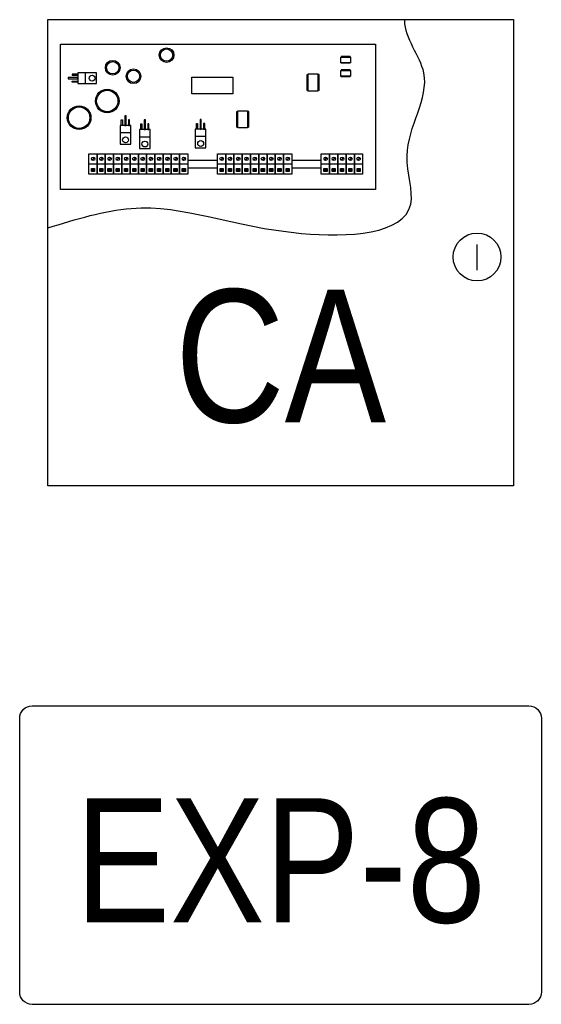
# Model space of a CAD drawing. Header units: centimetres. Extents: x 74448 to 96987, y -37016 to -10817.
# Tile 86 of 174: x 78943 to 79004, y -32127 to -32013. Entities that reach past the tile are written whole.
import ezdxf

# ---------------------------------------------------------------- set-up
doc = ezdxf.new("R2010")
doc.units = ezdxf.units.CM
doc.header["$LTSCALE"] = 0.02
doc.layers.get('0').update_dxf_attribs({"color": 8, "lineweight": 13})
doc.layers.add('SSWiN', color=7, linetype='Continuous', lineweight=25)
doc.styles.add('AAT', font='ARIALN.TTF')

# ---------------------------------------------------------------- blocks, each defined once
blk = doc.blocks.new('AAT_EKSPENDER 8WE')
blk.add_lwpolyline([(18, -12.02), (1, -12.02, -0.414214), (0, -11.02), (0, 11.02, -0.414214), (1, 12.02), (41.045, 12.02, -0.414214), (42.045, 11.02), (42.045, -11.02, -0.414214), (41.045, -12.02), (1, -12.02)], format="xyb")
at = {"insert": (21.022, -0.5), "char_height": 10, "width": 40.04484, "attachment_point": 5, "style": 'AAT'}
blk.add_mtext('EXP-8', dxfattribs=at)
blk = doc.blocks.new('AAT_CENTRALA SWN')
h = blk.add_hatch(color=256)
h.dxf.hatch_style = 1
h.paths.add_polyline_path([(4.95, 8.88), (4.62, 8.88), (4.62, 8.55), (4.95, 8.55)])
h = blk.add_hatch(color=256)
h.dxf.hatch_style = 1
h.paths.add_polyline_path([(5.82, 8.88), (5.49, 8.88), (5.49, 8.55), (5.82, 8.55)])
h = blk.add_hatch(color=256)
h.dxf.hatch_style = 1
h.paths.add_polyline_path([(6.69, 8.88), (6.36, 8.88), (6.36, 8.55), (6.69, 8.55)])
h = blk.add_hatch(color=256)
h.dxf.hatch_style = 1
h.paths.add_polyline_path([(7.56, 8.88), (7.23, 8.88), (7.23, 8.55), (7.56, 8.55)])
h = blk.add_hatch(color=256)
h.dxf.hatch_style = 1
h.paths.add_polyline_path([(8.43, 8.88), (8.11, 8.88), (8.11, 8.55), (8.43, 8.55)])
h = blk.add_hatch(color=256)
h.dxf.hatch_style = 1
h.paths.add_polyline_path([(9.31, 8.88), (8.98, 8.88), (8.98, 8.55), (9.31, 8.55)])
h = blk.add_hatch(color=256)
h.dxf.hatch_style = 1
h.paths.add_polyline_path([(10.18, 8.88), (9.85, 8.88), (9.85, 8.55), (10.18, 8.55)])
h = blk.add_hatch(color=256)
h.dxf.hatch_style = 1
h.paths.add_polyline_path([(11.05, 8.88), (10.72, 8.88), (10.72, 8.55), (11.05, 8.55)])
h = blk.add_hatch(color=256)
h.dxf.hatch_style = 1
h.paths.add_polyline_path([(11.92, 8.88), (11.59, 8.88), (11.59, 8.55), (11.92, 8.55)])
h = blk.add_hatch(color=256)
h.dxf.hatch_style = 1
h.paths.add_polyline_path([(12.79, 8.88), (12.46, 8.88), (12.46, 8.55), (12.79, 8.55)])
h = blk.add_hatch(color=256)
h.dxf.hatch_style = 1
h.paths.add_polyline_path([(13.66, 8.88), (13.33, 8.88), (13.33, 8.55), (13.66, 8.55)])
h = blk.add_hatch(color=256)
h.dxf.hatch_style = 1
h.paths.add_polyline_path([(14.53, 8.88), (14.21, 8.88), (14.21, 8.55), (14.53, 8.55)])
h = blk.add_hatch(color=256)
h.dxf.hatch_style = 1
h.paths.add_polyline_path([(18.53, 8.88), (18.2, 8.88), (18.2, 8.55), (18.53, 8.55)])
h = blk.add_hatch(color=256)
h.dxf.hatch_style = 1
h.paths.add_polyline_path([(19.4, 8.88), (19.07, 8.88), (19.07, 8.55), (19.4, 8.55)])
h = blk.add_hatch(color=256)
h.dxf.hatch_style = 1
h.paths.add_polyline_path([(20.27, 8.88), (19.94, 8.88), (19.94, 8.55), (20.27, 8.55)])
h = blk.add_hatch(color=256)
h.dxf.hatch_style = 1
h.paths.add_polyline_path([(21.14, 8.88), (20.81, 8.88), (20.81, 8.55), (21.14, 8.55)])
h = blk.add_hatch(color=256)
h.dxf.hatch_style = 1
h.paths.add_polyline_path([(22.01, 8.88), (21.68, 8.88), (21.68, 8.55), (22.01, 8.55)])
h = blk.add_hatch(color=256)
h.dxf.hatch_style = 1
h.paths.add_polyline_path([(22.88, 8.88), (22.55, 8.88), (22.55, 8.55), (22.88, 8.55)])
h = blk.add_hatch(color=256)
h.dxf.hatch_style = 1
h.paths.add_polyline_path([(23.75, 8.88), (23.43, 8.88), (23.43, 8.55), (23.75, 8.55)])
h = blk.add_hatch(color=256)
h.dxf.hatch_style = 1
h.paths.add_polyline_path([(24.63, 8.88), (24.3, 8.88), (24.3, 8.55), (24.63, 8.55)])
h = blk.add_hatch(color=256)
h.dxf.hatch_style = 1
h.paths.add_polyline_path([(25.5, 8.88), (25.17, 8.88), (25.17, 8.55), (25.5, 8.55)])
h = blk.add_hatch(color=256)
h.dxf.hatch_style = 1
h.paths.add_polyline_path([(29.49, 8.88), (29.16, 8.88), (29.16, 8.55), (29.49, 8.55)])
h = blk.add_hatch(color=256)
h.dxf.hatch_style = 1
h.paths.add_polyline_path([(30.36, 8.88), (30.03, 8.88), (30.03, 8.55), (30.36, 8.55)])
h = blk.add_hatch(color=256)
h.dxf.hatch_style = 1
h.paths.add_polyline_path([(31.23, 8.88), (30.9, 8.88), (30.9, 8.55), (31.23, 8.55)])
h = blk.add_hatch(color=256)
h.dxf.hatch_style = 1
h.paths.add_polyline_path([(32.1, 8.88), (31.77, 8.88), (31.77, 8.55), (32.1, 8.55)])
h = blk.add_hatch(color=256)
h.dxf.hatch_style = 1
h.paths.add_polyline_path([(32.97, 8.88), (32.65, 8.88), (32.65, 8.55), (32.97, 8.55)])
for p, q in [((31.91, 20.69), (30.97, 20.69)), ((30.97, 20.69), (30.97, 20.62)), ((30.97, 19.98), (30.97, 20.04)), ((31.91, 19.98), (30.97, 19.98)), ((31.01, 20.69), (31.01, 20.62)), ((31.01, 19.98), (31.01, 20.04)), ((31.06, 20.69), (31.06, 20.62)), ((31.06, 19.98), (31.06, 20.04)), ((31.1, 20.69), (31.1, 20.62)), ((31.1, 19.98), (31.1, 20.04)), ((31.15, 20.69), (31.15, 20.62)), ((31.15, 19.98), (31.15, 20.04)), ((31.19, 20.69), (31.19, 20.62)), ((31.19, 19.98), (31.19, 20.04)), ((31.24, 20.69), (31.24, 20.62)), ((31.24, 19.98), (31.24, 20.04)), ((31.28, 20.69), (31.28, 20.62)), ((31.28, 19.98), (31.28, 20.04)), ((31.33, 20.69), (31.33, 20.62)), ((31.33, 19.98), (31.33, 20.04)), ((31.37, 20.69), (31.37, 20.62)), ((31.37, 19.98), (31.37, 20.04)), ((31.41, 20.69), (31.41, 20.62)), ((31.42, 19.98), (31.42, 20.04)), ((31.46, 20.69), (31.46, 20.62)), ((31.46, 19.98), (31.46, 20.04)), ((31.5, 20.69), (31.5, 20.62)), ((31.51, 19.98), (31.51, 20.04)), ((31.55, 20.69), (31.55, 20.62)), ((31.55, 19.98), (31.55, 20.04)), ((31.59, 20.69), (31.59, 20.62)), ((31.59, 19.98), (31.59, 20.04)), ((31.64, 20.69), (31.64, 20.62)), ((31.64, 19.98), (31.64, 20.04)), ((31.68, 20.69), (31.68, 20.62)), ((31.68, 19.98), (31.68, 20.04)), ((31.73, 20.69), (31.73, 20.62)), ((31.73, 19.98), (31.73, 20.04)), ((31.77, 20.69), (31.77, 20.62)), ((31.77, 19.98), (31.77, 20.04)), ((31.82, 20.69), (31.82, 20.62)), ((31.82, 19.98), (31.82, 20.04)), ((31.86, 20.69), (31.86, 20.62)), ((31.86, 19.98), (31.86, 20.04)), ((31.91, 20.69), (31.91, 20.62)), ((31.91, 19.98), (31.91, 20.04)), ((3.96, 18.97), (3.96, 17.83)), ((27.38, 17.11), (27.38, 18.79)), ((27.38, 18.79), (27.5, 18.79)), ((27.38, 18.71), (27.5, 18.71)), ((28.65, 18.79), (28.53, 18.79)), ((28.65, 18.71), (28.53, 18.71)), ((28.65, 17.11), (28.65, 18.79)), ((31.91, 19.27), (30.97, 19.27)), ((30.97, 19.27), (30.97, 19.2)), ((31.01, 19.27), (31.01, 19.2)), ((31.06, 19.27), (31.06, 19.2)), ((31.1, 19.27), (31.1, 19.2)), ((31.15, 19.27), (31.15, 19.2)), ((31.19, 19.27), (31.19, 19.2)), ((31.24, 19.27), (31.24, 19.2)), ((31.28, 19.27), (31.28, 19.2)), ((31.33, 19.27), (31.33, 19.2)), ((31.37, 19.27), (31.37, 19.2)), ((31.41, 19.27), (31.41, 19.2)), ((31.46, 19.27), (31.46, 19.2)), ((31.5, 19.27), (31.5, 19.2)), ((31.55, 19.27), (31.55, 19.2)), ((31.59, 19.27), (31.59, 19.2)), ((31.64, 19.27), (31.64, 19.2)), ((31.68, 19.27), (31.68, 19.2)), ((31.73, 19.27), (31.73, 19.2)), ((31.77, 19.27), (31.77, 19.2)), ((31.82, 19.27), (31.82, 19.2)), ((31.86, 19.27), (31.86, 19.2)), ((31.91, 19.27), (31.91, 19.2)), ((27.38, 18.63), (27.5, 18.63)), ((27.38, 18.55), (27.5, 18.55)), ((27.38, 18.47), (27.5, 18.47)), ((27.38, 18.39), (27.5, 18.39)), ((27.38, 18.31), (27.5, 18.31)), ((27.38, 18.23), (27.5, 18.23)), ((27.38, 18.15), (27.5, 18.15)), ((27.38, 18.07), (27.5, 18.07)), ((27.38, 17.99), (27.5, 17.99)), ((27.38, 17.91), (27.5, 17.91)), ((27.38, 17.83), (27.5, 17.83)), ((27.38, 17.75), (27.5, 17.75)), ((27.38, 17.67), (27.5, 17.67)), ((28.65, 18.63), (28.53, 18.63)), ((28.65, 18.55), (28.53, 18.55)), ((28.65, 18.47), (28.53, 18.47)), ((28.65, 18.39), (28.53, 18.39)), ((28.65, 18.31), (28.53, 18.31)), ((28.65, 18.23), (28.53, 18.23)), ((28.65, 18.15), (28.53, 18.15)), ((28.65, 18.07), (28.53, 18.07)), ((28.65, 17.99), (28.53, 17.99)), ((28.65, 17.91), (28.53, 17.91)), ((28.65, 17.83), (28.53, 17.83)), ((28.65, 17.75), (28.53, 17.75)), ((28.65, 17.67), (28.53, 17.67)), ((30.97, 18.55), (30.97, 18.62)), ((31.91, 18.55), (30.97, 18.55)), ((31.01, 18.55), (31.01, 18.62)), ((31.06, 18.55), (31.06, 18.62)), ((31.1, 18.55), (31.1, 18.62)), ((31.15, 18.55), (31.15, 18.62)), ((31.19, 18.55), (31.19, 18.62)), ((31.24, 18.55), (31.24, 18.62)), ((31.28, 18.55), (31.28, 18.62)), ((31.33, 18.55), (31.33, 18.62)), ((31.37, 18.55), (31.37, 18.62)), ((31.42, 18.55), (31.42, 18.62)), ((31.46, 18.55), (31.46, 18.62)), ((31.51, 18.55), (31.51, 18.62)), ((31.55, 18.55), (31.55, 18.62)), ((31.59, 18.55), (31.59, 18.62)), ((31.64, 18.55), (31.64, 18.62)), ((31.68, 18.55), (31.68, 18.62)), ((31.73, 18.55), (31.73, 18.62)), ((31.77, 18.55), (31.77, 18.62)), ((31.82, 18.55), (31.82, 18.62)), ((31.86, 18.55), (31.86, 18.62)), ((31.91, 18.55), (31.91, 18.62)), ((27.38, 17.59), (27.5, 17.59)), ((27.38, 17.51), (27.5, 17.51)), ((27.38, 17.43), (27.5, 17.43)), ((27.38, 17.35), (27.5, 17.35)), ((27.38, 17.27), (27.5, 17.27)), ((27.38, 17.19), (27.5, 17.19)), ((27.38, 17.11), (27.5, 17.11)), ((28.65, 17.59), (28.53, 17.59)), ((28.65, 17.51), (28.53, 17.51)), ((28.65, 17.43), (28.53, 17.43)), ((28.65, 17.35), (28.53, 17.35)), ((28.65, 17.27), (28.53, 17.27)), ((28.65, 17.19), (28.53, 17.19)), ((28.65, 17.11), (28.53, 17.11)), ((19.95, 13.23), (19.95, 14.91)), ((19.95, 14.91), (20.07, 14.91)), ((19.95, 14.83), (20.07, 14.83)), ((19.95, 14.75), (20.07, 14.75)), ((19.95, 14.67), (20.07, 14.67)), ((19.95, 14.59), (20.07, 14.59)), ((21.22, 14.91), (21.1, 14.91)), ((21.22, 14.83), (21.1, 14.83)), ((21.22, 14.75), (21.1, 14.75)), ((21.22, 14.67), (21.1, 14.67)), ((21.22, 14.59), (21.1, 14.59)), ((21.22, 13.23), (21.22, 14.91)), ((19.95, 14.51), (20.07, 14.51)), ((19.95, 14.43), (20.07, 14.43)), ((19.95, 14.35), (20.07, 14.35)), ((19.95, 14.27), (20.07, 14.27)), ((19.95, 14.19), (20.07, 14.19)), ((19.95, 14.11), (20.07, 14.11)), ((19.95, 14.03), (20.07, 14.03)), ((19.95, 13.95), (20.07, 13.95)), ((19.95, 13.87), (20.07, 13.87)), ((19.95, 13.79), (20.07, 13.79)), ((19.95, 13.71), (20.07, 13.71)), ((19.95, 13.63), (20.07, 13.63)), ((19.95, 13.55), (20.07, 13.55)), ((21.22, 14.51), (21.1, 14.51)), ((21.22, 14.43), (21.1, 14.43)), ((21.22, 14.35), (21.1, 14.35)), ((21.22, 14.27), (21.1, 14.27)), ((21.22, 14.19), (21.1, 14.19)), ((21.22, 14.11), (21.1, 14.11)), ((21.22, 14.03), (21.1, 14.03)), ((21.22, 13.95), (21.1, 13.95)), ((21.22, 13.87), (21.1, 13.87)), ((21.22, 13.79), (21.1, 13.79)), ((21.22, 13.71), (21.1, 13.71)), ((21.22, 13.63), (21.1, 13.63)), ((21.22, 13.55), (21.1, 13.55)), ((8.78, 12.63), (7.64, 12.63)), ((19.95, 13.47), (20.07, 13.47)), ((19.95, 13.39), (20.07, 13.39)), ((19.95, 13.31), (20.07, 13.31)), ((19.95, 13.23), (20.07, 13.23)), ((21.22, 13.47), (21.1, 13.47)), ((21.22, 13.39), (21.1, 13.39)), ((21.22, 13.31), (21.1, 13.31)), ((21.22, 13.23), (21.1, 13.23)), ((10.82, 12.19), (9.68, 12.19)), ((16.71, 12.24), (15.57, 12.24)), ((4.34, 9.36), (5.21, 9.36)), ((4.65, 9.79), (4.94, 10.02)), ((5.21, 9.36), (6.08, 9.36)), ((5.52, 9.79), (5.81, 10.02)), ((6.08, 9.36), (6.95, 9.36)), ((6.4, 9.79), (6.69, 10.02)), ((6.95, 9.36), (7.83, 9.36)), ((7.27, 9.79), (7.56, 10.02)), ((7.83, 9.36), (8.7, 9.36)), ((8.14, 9.79), (8.43, 10.02)), ((8.7, 9.36), (9.57, 9.36)), ((9.01, 9.79), (9.3, 10.02)), ((9.57, 9.36), (10.44, 9.36)), ((9.88, 9.79), (10.17, 10.02)), ((10.44, 9.36), (11.31, 9.36)), ((10.75, 9.79), (11.04, 10.02)), ((11.31, 9.36), (12.18, 9.36)), ((11.62, 9.79), (11.91, 10.02)), ((12.18, 9.36), (13.05, 9.36)), ((12.5, 9.79), (12.78, 10.02)), ((13.05, 9.36), (13.93, 9.36)), ((13.37, 9.79), (13.66, 10.02)), ((13.93, 9.36), (14.8, 9.36)), ((14.24, 9.79), (14.53, 10.02)), ((14.8, 9.76), (17.92, 9.76)), ((17.92, 9.36), (18.79, 9.36)), ((18.23, 9.79), (18.52, 10.02)), ((18.79, 9.36), (19.66, 9.36)), ((19.1, 9.79), (19.39, 10.02)), ((19.66, 9.36), (20.53, 9.36)), ((19.97, 9.79), (20.26, 10.02)), ((20.53, 9.36), (21.4, 9.36)), ((20.84, 9.79), (21.13, 10.02)), ((21.4, 9.36), (22.27, 9.36)), ((21.72, 9.79), (22, 10.02)), ((22.27, 9.36), (23.15, 9.36)), ((22.59, 9.79), (22.88, 10.02)), ((23.15, 9.36), (24.02, 9.36)), ((23.46, 9.79), (23.75, 10.02)), ((24.02, 9.36), (24.89, 9.36)), ((24.33, 9.79), (24.62, 10.02)), ((24.89, 9.36), (25.76, 9.36)), ((25.2, 9.79), (25.49, 10.02)), ((25.76, 9.76), (28.88, 9.76)), ((28.88, 9.36), (29.75, 9.36)), ((29.19, 9.79), (29.48, 10.02)), ((29.75, 9.36), (30.62, 9.36)), ((30.06, 9.79), (30.35, 10.02)), ((30.62, 9.36), (31.49, 9.36)), ((30.94, 9.79), (31.23, 10.02)), ((31.49, 9.36), (32.37, 9.36)), ((31.81, 9.79), (32.1, 10.02)), ((32.37, 9.36), (33.24, 9.36)), ((32.68, 9.79), (32.97, 10.02)), ((14.8, 8.96), (17.92, 8.96)), ((25.76, 8.96), (28.88, 8.96))]:
    blk.add_line(p, q)
for points in [[(0, 24.58), (49.15, 24.58), (49.15, -24.58), (0, -24.58)], [(34.6, 6.67), (1.37, 6.67), (1.37, 22), (34.6, 22)], [(31.95, 20.04), (30.93, 20.04), (30.93, 20.62), (31.95, 20.62)], [(3.17, 18.84), (2.57, 18.84), (2.57, 18.72), (3.17, 18.72)], [(5.15, 18.97), (3.17, 18.97), (3.17, 17.83), (5.15, 17.83)], [(27.5, 17.04), (27.5, 18.86), (28.53, 18.86), (28.53, 17.04)], [(31.95, 18.62), (30.93, 18.62), (30.93, 19.2), (31.95, 19.2)], [(3.17, 18.47), (2.15, 18.47), (2.15, 18.34), (3.17, 18.34)], [(3.17, 17.97), (2.57, 17.97), (2.57, 18.08), (3.17, 18.08)], [(15.23, 18.51), (19.54, 18.51), (19.54, 16.77), (15.23, 16.77)], [(20.07, 13.16), (20.07, 14.98), (21.1, 14.98), (21.1, 13.16)], [(7.77, 13.43), (7.77, 14.03), (7.89, 14.03), (7.89, 13.43)], [(8.27, 13.43), (8.27, 14.44), (8.14, 14.44), (8.14, 13.43)], [(8.64, 13.43), (8.64, 14.03), (8.53, 14.03), (8.53, 13.43)], [(9.82, 12.98), (9.82, 13.58), (9.93, 13.58), (9.93, 12.98)], [(10.31, 12.98), (10.31, 14), (10.18, 14), (10.18, 12.98)], [(10.68, 12.98), (10.68, 13.58), (10.57, 13.58), (10.57, 12.98)], [(15.71, 13.03), (15.71, 13.64), (15.82, 13.64), (15.82, 13.03)], [(16.21, 13.03), (16.21, 14.05), (16.08, 14.05), (16.08, 13.03)], [(16.57, 13.03), (16.57, 13.64), (16.46, 13.64), (16.46, 13.03)], [(8.78, 11.45), (8.78, 13.43), (7.64, 13.43), (7.64, 11.45)], [(10.82, 11), (10.82, 12.98), (9.68, 12.98), (9.68, 11)], [(16.71, 11.06), (16.71, 13.03), (15.57, 13.03), (15.57, 11.06)], [(4.34, 8.29), (4.34, 10.44), (5.21, 10.44), (5.21, 8.29)], [(5.21, 8.29), (5.21, 10.44), (6.08, 10.44), (6.08, 8.29)], [(6.08, 8.29), (6.08, 10.44), (6.95, 10.44), (6.95, 8.29)], [(6.95, 8.29), (6.95, 10.44), (7.83, 10.44), (7.83, 8.29)], [(7.83, 8.29), (7.83, 10.44), (8.7, 10.44), (8.7, 8.29)], [(8.7, 8.29), (8.7, 10.44), (9.57, 10.44), (9.57, 8.29)], [(9.57, 8.29), (9.57, 10.44), (10.44, 10.44), (10.44, 8.29)], [(10.44, 8.29), (10.44, 10.44), (11.31, 10.44), (11.31, 8.29)], [(11.31, 8.29), (11.31, 10.44), (12.18, 10.44), (12.18, 8.29)], [(12.18, 8.29), (12.18, 10.44), (13.05, 10.44), (13.05, 8.29)], [(13.05, 8.29), (13.05, 10.44), (13.93, 10.44), (13.93, 8.29)], [(13.93, 8.29), (13.93, 10.44), (14.8, 10.44), (14.8, 8.29)], [(17.92, 8.29), (17.92, 10.44), (18.79, 10.44), (18.79, 8.29)], [(18.79, 8.29), (18.79, 10.44), (19.66, 10.44), (19.66, 8.29)], [(19.66, 8.29), (19.66, 10.44), (20.53, 10.44), (20.53, 8.29)], [(20.53, 8.29), (20.53, 10.44), (21.4, 10.44), (21.4, 8.29)], [(21.4, 8.29), (21.4, 10.44), (22.27, 10.44), (22.27, 8.29)], [(22.27, 8.29), (22.27, 10.44), (23.15, 10.44), (23.15, 8.29)], [(23.15, 8.29), (23.15, 10.44), (24.02, 10.44), (24.02, 8.29)], [(24.02, 8.29), (24.02, 10.44), (24.89, 10.44), (24.89, 8.29)], [(24.89, 8.29), (24.89, 10.44), (25.76, 10.44), (25.76, 8.29)], [(28.88, 8.29), (28.88, 10.44), (29.75, 10.44), (29.75, 8.29)], [(29.75, 8.29), (29.75, 10.44), (30.62, 10.44), (30.62, 8.29)], [(30.62, 8.29), (30.62, 10.44), (31.49, 10.44), (31.49, 8.29)], [(31.49, 8.29), (31.49, 10.44), (32.37, 10.44), (32.37, 8.29)], [(32.37, 8.29), (32.37, 10.44), (33.24, 10.44), (33.24, 8.29)], [(4.62, 8.55), (4.62, 8.88), (4.95, 8.88), (4.95, 8.55)], [(5.49, 8.55), (5.49, 8.88), (5.82, 8.88), (5.82, 8.55)], [(6.36, 8.55), (6.36, 8.88), (6.69, 8.88), (6.69, 8.55)], [(7.23, 8.55), (7.23, 8.88), (7.56, 8.88), (7.56, 8.55)], [(8.11, 8.55), (8.11, 8.88), (8.43, 8.88), (8.43, 8.55)], [(8.98, 8.55), (8.98, 8.88), (9.31, 8.88), (9.31, 8.55)], [(9.85, 8.55), (9.85, 8.88), (10.18, 8.88), (10.18, 8.55)], [(10.72, 8.55), (10.72, 8.88), (11.05, 8.88), (11.05, 8.55)], [(11.59, 8.55), (11.59, 8.88), (11.92, 8.88), (11.92, 8.55)], [(12.46, 8.55), (12.46, 8.88), (12.79, 8.88), (12.79, 8.55)], [(13.33, 8.55), (13.33, 8.88), (13.66, 8.88), (13.66, 8.55)], [(14.21, 8.55), (14.21, 8.88), (14.53, 8.88), (14.53, 8.55)], [(18.2, 8.55), (18.2, 8.88), (18.53, 8.88), (18.53, 8.55)], [(19.07, 8.55), (19.07, 8.88), (19.4, 8.88), (19.4, 8.55)], [(19.94, 8.55), (19.94, 8.88), (20.27, 8.88), (20.27, 8.55)], [(20.81, 8.55), (20.81, 8.88), (21.14, 8.88), (21.14, 8.55)], [(21.68, 8.55), (21.68, 8.88), (22.01, 8.88), (22.01, 8.55)], [(22.55, 8.55), (22.55, 8.88), (22.88, 8.88), (22.88, 8.55)], [(23.43, 8.55), (23.43, 8.88), (23.75, 8.88), (23.75, 8.55)], [(24.3, 8.55), (24.3, 8.88), (24.63, 8.88), (24.63, 8.55)], [(25.17, 8.55), (25.17, 8.88), (25.5, 8.88), (25.5, 8.55)], [(29.16, 8.55), (29.16, 8.88), (29.49, 8.88), (29.49, 8.55)], [(30.03, 8.55), (30.03, 8.88), (30.36, 8.88), (30.36, 8.55)], [(30.9, 8.55), (30.9, 8.88), (31.23, 8.88), (31.23, 8.55)], [(31.77, 8.55), (31.77, 8.88), (32.1, 8.88), (32.1, 8.55)], [(32.65, 8.55), (32.65, 8.88), (32.97, 8.88), (32.97, 8.55)]]:
    blk.add_lwpolyline(points, close=True)
blk.add_lwpolyline([(45.32, -1.83), (45.32, 0.86)])
for centre, radius in [((12.55, 20.84), 0.775), ((12.55, 20.84), 0.649), ((6.86, 19.51), 0.775), ((6.86, 19.51), 0.649), ((4.69, 18.41), 0.309), ((9.06, 18.61), 0.775), ((9.06, 18.61), 0.649), ((6.29, 16), 1.25), ((6.29, 16), 1.13), ((3.32, 14.24), 1.25), ((3.32, 14.24), 1.13), ((8.22, 11.9), 0.309), ((10.26, 11.46), 0.309), ((16.15, 11.51), 0.309), ((4.8, 9.9), 0.184), ((5.67, 9.9), 0.184), ((6.54, 9.9), 0.184), ((7.41, 9.9), 0.184), ((8.28, 9.9), 0.184), ((9.15, 9.9), 0.184), ((10.03, 9.9), 0.184), ((10.9, 9.9), 0.184), ((11.77, 9.9), 0.184), ((12.64, 9.9), 0.184), ((13.51, 9.9), 0.184), ((14.38, 9.9), 0.184), ((18.37, 9.9), 0.184), ((19.25, 9.9), 0.184), ((20.12, 9.9), 0.184), ((20.99, 9.9), 0.184), ((21.86, 9.9), 0.184), ((22.73, 9.9), 0.184), ((23.6, 9.9), 0.184), ((24.47, 9.9), 0.184), ((25.35, 9.9), 0.184), ((29.34, 9.9), 0.184), ((30.21, 9.9), 0.184), ((31.08, 9.9), 0.184), ((31.95, 9.9), 0.184), ((32.82, 9.9), 0.184), ((45.32, -0.45), 2.52)]:
    blk.add_circle(centre, radius)
blk.add_spline([(0, 2.61), (8.8, 4.68), (26.8, 2.04), (38.32, 5.12), (37.94, 10.22), (39.7, 18.97), (37.69, 24.51), (37.69, 24.58)], degree=3)
at = {"insert": (24.58, -10.98), "char_height": 14, "width": 49.1508, "attachment_point": 5, "style": 'AAT'}
blk.add_mtext('CA', dxfattribs=at)

msp = doc.modelspace()

# ---------------------------------------------------------------- block references
at = {"layer": 'SSWiN'}
for name, p, xscale, yscale, zscale in [('AAT_CENTRALA SWN', (78946.31, -32039.81), 1.103178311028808, 1.103178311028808, 1.103178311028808), ('AAT_EKSPENDER 8WE', (78943.05, -32109.89), 1.44468797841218, 1.44468797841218, 1.44468797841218)]:
    msp.add_blockref(name, p, dxfattribs=dict(at, xscale=xscale, yscale=yscale, zscale=zscale))

doc.saveas('drawing.dxf')
